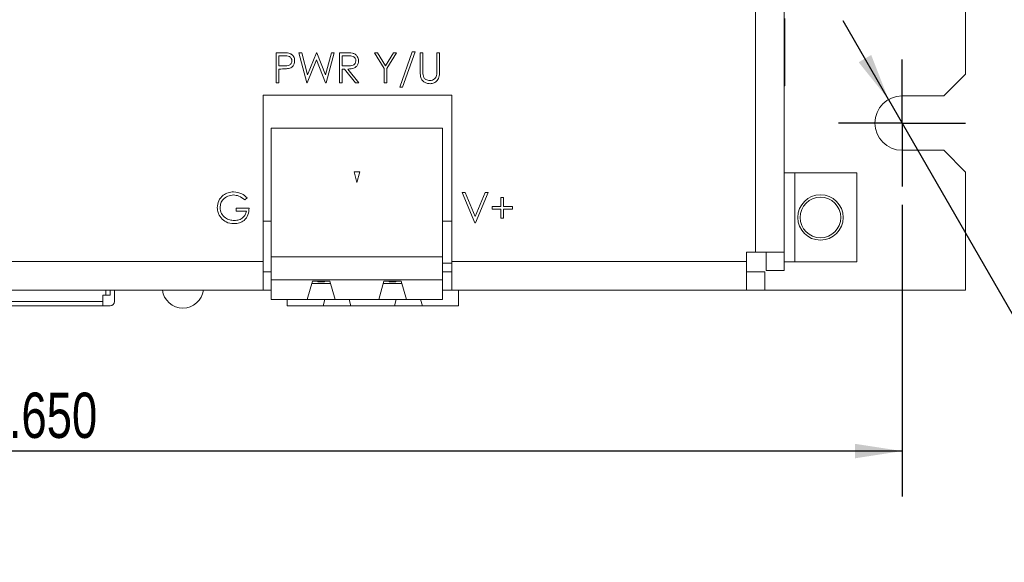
# Model space of a CAD drawing. Header units: inches. Extents: x 0.2 to 16.3, y 0.2 to 11.5.
# Tile 45 of 64: x 8.7 to 11.5, y 5.4 to 6.9. Entities that reach past the tile are written whole.
import ezdxf

# ---------------------------------------------------------------- set-up
doc = ezdxf.new("R2010")
doc.units = ezdxf.units.IN
doc.header["$MEASUREMENT"] = 0
doc.layers.add('FORMAT', color=7, linetype='Continuous')
doc.styles.add('SLDTEXTSTYLE0', font='TXT', dxfattribs={"width": 0.75})
doc.dimstyles.new('SLDDIMSTYLE0', dxfattribs={"dimtxt": 0.125, "dimasz": 0.13, "dimexe": 0, "dimexo": 0.0625, "dimgap": 0.03125, "dimtad": 2, "dimdec": 3, "dimzin": 4, "dimdsep": 46, "dimtxsty": 'Standard', "dimsah": 1, "dimcen": 0.09, "dimadec": 0, "dimazin": 0, "dimtfac": 1, "dimtdec": 3, "dimtofl": 0, "dimtmove": 0, "dimatfit": 3, "dimfxl": 0, "dimtolj": 1, "dimtzin": 12, "dimarcsym": 0})
doc.dimstyles.new('SLDDIMSTYLE3', dxfattribs={"dimtxt": 0.125, "dimasz": 0.13, "dimexe": 0, "dimexo": 0.0625, "dimgap": 0.03125, "dimtad": 0, "dimtih": 1, "dimtoh": 1, "dimdec": 3, "dimzin": 12, "dimdsep": 46, "dimtxsty": 'Standard', "dimsah": 1, "dimcen": 0.09, "dimadec": 0, "dimazin": 0, "dimtfac": 1, "dimtdec": 3, "dimtmove": 0, "dimatfit": 2, "dimfxl": 0, "dimtolj": 1, "dimtzin": 12, "dimarcsym": 0})

# ---------------------------------------------------------------- blocks, each defined once
blk = doc.blocks.new('*D7')
at = {"layer": 'FORMAT'}
for p, q in [((6.5309, 6.4284), (6.5309, 5.6247)), ((11.1809, 6.4284), (11.1809, 5.6247)), ((11.1809, 5.7497), (6.5309, 5.7497))]:
    blk.add_line(p, q, dxfattribs=at)
for points in [[(6.5309, 5.7497), (6.6609, 5.7297), (6.6609, 5.7697)], [(11.1809, 5.7497), (11.0509, 5.7697), (11.0509, 5.7297)]]:
    blk.add_solid(points, dxfattribs=at)
at = {"layer": 'FORMAT', "insert": (8.6481, 5.9108), "char_height": 0.125, "attachment_point": 1, "style": 'SLDTEXTSTYLE0'}
blk.add_mtext('4.650', dxfattribs=at)
blk = doc.blocks.new('*D8')
at = {"layer": 'FORMAT'}
for p, q in [((11.1435, 6.7184), (11.0186, 6.9349)), ((11.1435, 6.7184), (11.702, 5.7497)), ((11.702, 5.7497), (11.952, 5.7497))]:
    blk.add_line(p, q, dxfattribs=at)
blk.add_solid([(11.1435, 6.7184), (11.0958, 6.841), (11.0612, 6.821)], dxfattribs=at)
at = {"layer": 'FORMAT', "char_height": 0.125, "attachment_point": 1, "style": 'SLDTEXTSTYLE0'}
for s, insert in [('%%c', (12.0145, 5.8107)), ('.150 (4X)', (12.203, 5.8126))]:
    blk.add_mtext(s, dxfattribs=dict(at, insert=insert))
blk = doc.blocks.new('SW_CENTERMARKSYMBOL_2')
at = {"layer": 'FORMAT', "color": 0}
for p, q in [((0, 0.1), (0, 0.175)), ((0, 0), (0, 0.1)), ((-0.1, 0), (-0.175, 0)), ((0, 0), (-0.1, 0)), ((0, 0), (0, -0.1)), ((0, 0), (0.1, 0)), ((0.1, 0), (0.175, 0)), ((0, -0.1), (0, -0.175))]:
    blk.add_line(p, q, dxfattribs=at)

msp = doc.modelspace()

# ---------------------------------------------------------------- linework, layer by layer
at = {"color": 7, "linetype": 'Continuous', "lineweight": 15}
for p, q in [((10.7769, 6.2974), (10.7769, 10.2134)), ((10.8559, 10.2134), (10.8559, 6.2974)), ((11.3559, 6.7884), (11.3559, 9.7684)), ((10.8559, 6.9342), (10.8579, 6.9337)), ((10.8579, 6.9337), (10.8559, 6.9331)), ((10.8559, 6.9258), (10.8579, 6.9258)), ((10.8579, 6.9415), (10.8579, 6.9258)), ((10.8579, 6.9258), (10.8579, 6.7563)), ((9.4547, 6.8473), (9.4711, 6.8473)), ((9.4547, 6.764), (9.4547, 6.8473)), ((9.5178, 6.8473), (9.5255, 6.8473)), ((9.5399, 6.764), (9.5178, 6.8473)), ((9.5255, 6.8473), (9.5418, 6.7862)), ((9.5418, 6.7862), (9.5661, 6.8473)), ((9.5661, 6.8473), (9.5672, 6.8473)), ((9.5672, 6.8473), (9.591, 6.7866)), ((9.591, 6.7866), (9.6074, 6.8473)), ((9.615, 6.8473), (9.5925, 6.764)), ((9.6074, 6.8473), (9.615, 6.8473)), ((9.63, 6.8473), (9.6466, 6.8473)), ((9.63, 6.764), (9.63, 6.8473)), ((9.7261, 6.8473), (9.7347, 6.8473)), ((9.7528, 6.8036), (9.7261, 6.8473)), ((9.7347, 6.8473), (9.7566, 6.8115)), ((9.7566, 6.8115), (9.7784, 6.8473)), ((9.787, 6.8473), (9.7603, 6.8036)), ((9.7784, 6.8473), (9.787, 6.8473)), ((9.7956, 6.7522), (9.8304, 6.8495)), ((9.8383, 6.8495), (9.8034, 6.7522)), ((9.8304, 6.8495), (9.8383, 6.8495)), ((9.8522, 6.8473), (9.8597, 6.8473)), ((9.8522, 6.797), (9.8522, 6.8473)), ((9.8597, 6.8473), (9.8597, 6.7974)), ((9.8981, 6.8473), (9.9056, 6.8473)), ((9.8981, 6.7974), (9.8981, 6.8473)), ((9.9056, 6.8473), (9.9056, 6.797)), ((9.4622, 6.8388), (9.4622, 6.811)), ((9.4775, 6.8388), (9.4622, 6.8388)), ((9.5664, 6.8277), (9.541, 6.764)), ((9.5915, 6.764), (9.5664, 6.8277)), ((9.6374, 6.8388), (9.6374, 6.811)), ((9.6531, 6.8388), (9.6374, 6.8388)), ((9.4622, 6.811), (9.4768, 6.8108)), ((9.4622, 6.8024), (9.4622, 6.764)), ((9.4682, 6.8024), (9.4622, 6.8024)), ((9.6374, 6.811), (9.6527, 6.8109)), ((9.6374, 6.8024), (9.6374, 6.764)), ((9.6435, 6.8024), (9.6374, 6.8024)), ((9.6741, 6.764), (9.6435, 6.8024)), ((9.6528, 6.8024), (9.6834, 6.764)), ((9.7528, 6.764), (9.7528, 6.8036)), ((9.7603, 6.8036), (9.7603, 6.764)), ((11.2959, 6.7284), (11.3559, 6.7884)), ((9.4622, 6.764), (9.4547, 6.764)), ((9.541, 6.764), (9.5399, 6.764)), ((9.5925, 6.764), (9.5915, 6.764)), ((9.6374, 6.764), (9.63, 6.764)), ((9.6834, 6.764), (9.6741, 6.764)), ((9.7603, 6.764), (9.7528, 6.764)), ((9.8034, 6.7522), (9.7956, 6.7522)), ((10.8579, 6.7563), (10.8559, 6.7563)), ((9.9395, 6.7306), (9.4195, 6.7306)), ((9.4195, 6.7306), (9.4195, 6.2724)), ((9.9395, 6.2724), (9.9395, 6.7306)), ((11.1809, 6.7284), (11.2959, 6.7284)), ((9.4414, 6.2851), (9.4414, 6.6394)), ((9.4414, 6.6394), (9.9139, 6.6394)), ((9.9139, 6.2851), (9.9139, 6.6394)), ((11.2959, 6.5784), (11.1809, 6.5784)), ((11.3559, 6.5184), (11.2959, 6.5784)), ((9.6856, 6.5194), (9.6697, 6.5194)), ((9.6697, 6.5194), (9.6777, 6.4898)), ((9.6777, 6.4898), (9.6856, 6.5194)), ((10.8849, 6.5159), (10.8559, 6.5159)), ((11.0559, 6.5159), (10.8849, 6.5159)), ((10.8849, 6.2709), (10.8849, 6.5159)), ((11.0559, 6.2709), (11.0559, 6.5159)), ((11.3559, 6.1934), (11.3559, 6.5184)), ((9.968, 6.4618), (9.976, 6.4618)), ((10.0033, 6.3784), (9.968, 6.4618)), ((9.976, 6.4618), (10.0038, 6.3961)), ((10.0038, 6.3961), (10.0316, 6.4618)), ((10.0396, 6.4618), (10.0043, 6.3784)), ((10.0316, 6.4618), (10.0396, 6.4618)), ((9.3751, 6.4475), (9.3687, 6.4415)), ((10.0749, 6.4479), (10.0823, 6.4479)), ((10.0749, 6.4233), (10.0749, 6.4479)), ((10.0823, 6.4479), (10.0823, 6.4233)), ((9.3452, 6.419), (9.3804, 6.419)), ((9.3452, 6.4105), (9.3452, 6.419)), ((9.3729, 6.4105), (9.3452, 6.4105)), ((10.0503, 6.4233), (10.0749, 6.4233)), ((10.0503, 6.4158), (10.0503, 6.4233)), ((10.0749, 6.4158), (10.0503, 6.4158)), ((10.0749, 6.3912), (10.0749, 6.4158)), ((10.0823, 6.4233), (10.1069, 6.4233)), ((10.0823, 6.4158), (10.0823, 6.3912)), ((10.1069, 6.4158), (10.0823, 6.4158)), ((10.1069, 6.4233), (10.1069, 6.4158)), ((9.4195, 6.3834), (9.4414, 6.3834)), ((9.9139, 6.3834), (9.9395, 6.3834)), ((10.0823, 6.3912), (10.0749, 6.3912)), ((10.0043, 6.3784), (10.0033, 6.3784)), ((8.2795, 6.2724), (9.4195, 6.2724)), ((9.4195, 6.1934), (9.4195, 6.2724)), ((9.4414, 6.2211), (9.4414, 6.2851)), ((9.4414, 6.2851), (9.9139, 6.2851)), ((9.9139, 6.2211), (9.9139, 6.2851)), ((9.9395, 6.2724), (9.9395, 6.1934)), ((9.9395, 6.2724), (10.7519, 6.2724)), ((10.7519, 6.2724), (10.7519, 6.2974)), ((10.7519, 6.2974), (10.7769, 6.2974)), ((10.7519, 6.2724), (10.7519, 6.1934)), ((10.8559, 6.2974), (10.7769, 6.2974)), ((10.8059, 6.2974), (10.8059, 6.2469)), ((10.8559, 6.2974), (10.8559, 6.2469)), ((9.9139, 6.2678), (9.9395, 6.2678)), ((10.8559, 6.2469), (10.8059, 6.2469)), ((10.8559, 6.2709), (10.8849, 6.2709)), ((10.8849, 6.2709), (11.0559, 6.2709)), ((9.4414, 6.2434), (9.4195, 6.2434)), ((9.9139, 6.2211), (9.4414, 6.2211)), ((9.4414, 6.2211), (9.4414, 6.167)), ((9.5408, 6.167), (9.5554, 6.2182)), ((9.5554, 6.2182), (9.6031, 6.2182)), ((9.5696, 6.2182), (9.5701, 6.2162)), ((9.5889, 6.2182), (9.5884, 6.2162)), ((9.6031, 6.2182), (9.6176, 6.167)), ((9.7377, 6.167), (9.7523, 6.2182)), ((9.7523, 6.2182), (9.7999, 6.2182)), ((9.7669, 6.2162), (9.7664, 6.2182)), ((9.7857, 6.2182), (9.7852, 6.2162)), ((9.7999, 6.2182), (9.8145, 6.167)), ((9.9395, 6.2434), (9.9139, 6.2434)), ((9.9139, 6.167), (9.9139, 6.2211)), ((10.7519, 6.2434), (10.8024, 6.2434)), ((10.8024, 6.1934), (10.8024, 6.2434)), ((8.2795, 6.1934), (9.4195, 6.1934)), ((8.9855, 6.1792), (8.9855, 6.1934)), ((8.9973, 6.1792), (8.9973, 6.1934)), ((9.0091, 6.1934), (9.0091, 6.1615)), ((9.4195, 6.1934), (9.4414, 6.1934)), ((9.6051, 6.2111), (9.5534, 6.2111)), ((9.5884, 6.2162), (9.5701, 6.2162)), ((9.8019, 6.2111), (9.7502, 6.2111)), ((9.7852, 6.2162), (9.7669, 6.2162)), ((9.9139, 6.1934), (9.9395, 6.1934)), ((9.9395, 6.1934), (10.7519, 6.1934)), ((9.9576, 6.1497), (9.9576, 6.1934)), ((10.7519, 6.1934), (10.8024, 6.1934)), ((10.8024, 6.1934), (11.3559, 6.1934)), ((8.9776, 6.1792), (8.9855, 6.1792)), ((8.9776, 6.1792), (8.9776, 6.1615)), ((8.9973, 6.1792), (8.9855, 6.1792)), ((9.5408, 6.167), (9.4414, 6.167)), ((9.4851, 6.167), (9.4851, 6.1497)), ((9.6176, 6.167), (9.5408, 6.167)), ((9.5845, 6.1497), (9.5895, 6.167)), ((9.6176, 6.167), (9.7377, 6.167)), ((9.6564, 6.167), (9.6613, 6.1497)), ((9.8145, 6.167), (9.7377, 6.167)), ((9.7814, 6.1497), (9.7863, 6.167)), ((9.9139, 6.167), (9.8145, 6.167)), ((9.8532, 6.167), (9.8582, 6.1497)), ((8.5682, 6.1615), (8.9776, 6.1615)), ((8.5682, 6.1497), (8.9776, 6.1497)), ((8.9776, 6.1615), (8.9776, 6.1497)), ((8.9776, 6.1497), (8.9973, 6.1497)), ((9.5845, 6.1497), (9.4851, 6.1497)), ((9.6613, 6.1497), (9.5845, 6.1497)), ((9.6613, 6.1497), (9.7814, 6.1497)), ((9.8582, 6.1497), (9.7814, 6.1497)), ((9.9576, 6.1497), (9.8582, 6.1497))]:
    msp.add_line(p, q, dxfattribs=at)
for radius in [0.0625, 0.056]:
    msp.add_circle((10.9559, 6.3934), radius, dxfattribs=at)
for centre, radius, start, end in [((11.1809, 6.6534), 0.075, 90, 270), ((9.1979, 6.2004), 0.057, 187.0541, 270), ((9.1979, 6.2004), 0.057, 270, 352.9459), ((8.9973, 6.1615), 0.0118, 270, 0)]:
    msp.add_arc(centre, radius, start, end, dxfattribs=at)
for points, knots in [([(9.4711, 6.8473), (9.4746, 6.8473), (9.481, 6.8474), (9.4873, 6.8465), (9.4901, 6.8461)], [0, 0, 0, 0, 0.560315, 1, 1, 1, 1]), ([(9.4901, 6.8461), (9.4926, 6.8452), (9.4977, 6.8433), (9.5029, 6.8377), (9.5057, 6.8313), (9.5059, 6.8271), (9.506, 6.825)], [0, 0, 0, 0, 0.279706, 0.559381, 0.779507, 1, 1, 1, 1]), ([(9.6466, 6.8473), (9.6502, 6.8473), (9.6565, 6.8474), (9.6628, 6.8465), (9.6655, 6.8462)], [0, 0, 0, 0, 0.560245, 1, 1, 1, 1]), ([(9.6655, 6.8462), (9.6681, 6.8453), (9.6734, 6.8436), (9.6789, 6.838), (9.6819, 6.8315), (9.6822, 6.8272), (9.6823, 6.825)], [0, 0, 0, 0, 0.279797, 0.5595, 0.779626, 1, 1, 1, 1]), ([(9.4768, 6.8108), (9.4819, 6.8108), (9.4882, 6.8108), (9.4944, 6.8149), (9.4976, 6.8188), (9.4982, 6.8225), (9.4985, 6.8249)], [0, 0, 0, 0, 0.499718, 0.625348, 0.751082, 1, 1, 1, 1]), ([(9.4985, 6.8249), (9.4982, 6.8273), (9.4976, 6.8309), (9.4945, 6.8347), (9.4886, 6.8389), (9.4824, 6.8388), (9.4775, 6.8388)], [0, 0, 0, 0, 0.248969, 0.374732, 0.500385, 1, 1, 1, 1]), ([(9.506, 6.825), (9.5058, 6.8222), (9.5054, 6.8167), (9.5013, 6.81), (9.4956, 6.8057), (9.4915, 6.8045), (9.4894, 6.8038)], [0, 0, 0, 0, 0.280098, 0.559326, 0.779461, 1, 1, 1, 1]), ([(9.6527, 6.8109), (9.6578, 6.8109), (9.6642, 6.8109), (9.6705, 6.815), (9.6738, 6.8188), (9.6744, 6.8226), (9.6748, 6.8251)], [0, 0, 0, 0, 0.499829, 0.625496, 0.751207, 1, 1, 1, 1]), ([(9.6823, 6.825), (9.6821, 6.8224), (9.6817, 6.8171), (9.6775, 6.8101), (9.6681, 6.8031), (9.6591, 6.8027), (9.6528, 6.8024)], [0, 0, 0, 0, 0.18712, 0.373979, 0.560912, 1, 1, 1, 1]), ([(9.6748, 6.8251), (9.6747, 6.8263), (9.6746, 6.8287), (9.6729, 6.832), (9.6706, 6.8349), (9.6644, 6.8389), (9.6581, 6.8388), (9.6531, 6.8388)], [0, 0, 0, 0, 0.125308, 0.250617, 0.375956, 0.501279, 1, 1, 1, 1]), ([(9.4894, 6.8038), (9.4855, 6.8033), (9.4784, 6.8024), (9.4713, 6.8024), (9.4682, 6.8024)], [0, 0, 0, 0, 0.559693, 1, 1, 1, 1]), ([(9.8537, 6.7794), (9.8531, 6.7827), (9.8522, 6.7885), (9.8522, 6.7944), (9.8522, 6.797)], [0, 0, 0, 0, 0.559498, 1, 1, 1, 1]), ([(9.8597, 6.7974), (9.8597, 6.7953), (9.8596, 6.7916), (9.8599, 6.7879), (9.86, 6.7863)], [0, 0, 0, 0, 0.560126, 1, 1, 1, 1]), ([(9.9056, 6.797), (9.9055, 6.7923), (9.9054, 6.7831), (9.9004, 6.7708), (9.8907, 6.763), (9.8834, 6.7622), (9.8797, 6.7619)], [0, 0, 0, 0, 0.2816535, 0.5601095, 0.7800781, 1, 1, 1, 1]), ([(9.8973, 6.7845), (9.8976, 6.7869), (9.8981, 6.7912), (9.8981, 6.7955), (9.8981, 6.7974)], [0, 0, 0, 0, 0.559627, 1, 1, 1, 1]), ([(9.8797, 6.7619), (9.8765, 6.7621), (9.8702, 6.7625), (9.8622, 6.7666), (9.8564, 6.7725), (9.8546, 6.7771), (9.8537, 6.7794)], [0, 0, 0, 0, 0.2802197, 0.5599129, 0.7799499, 1, 1, 1, 1]), ([(9.86, 6.7863), (9.8605, 6.7838), (9.8616, 6.7787), (9.8687, 6.7721), (9.8753, 6.7711), (9.8793, 6.7704)], [0, 0, 0, 0, 0.2810544, 0.560822, 1, 1, 1, 1]), ([(9.8793, 6.7704), (9.8816, 6.7706), (9.8862, 6.7711), (9.8917, 6.7747), (9.8955, 6.7793), (9.8967, 6.7827), (9.8973, 6.7845)], [0, 0, 0, 0, 0.2797827, 0.5593766, 0.7795681, 1, 1, 1, 1]), ([(9.2928, 6.4201), (9.2936, 6.4267), (9.2953, 6.4397), (9.3073, 6.4544), (9.3222, 6.4626), (9.3325, 6.4635), (9.3376, 6.4639)], [0, 0, 0, 0, 0.2795908, 0.559072, 0.7794118, 1, 1, 1, 1]), ([(9.3376, 6.4639), (9.3456, 6.4629), (9.3598, 6.4611), (9.3704, 6.4517), (9.3751, 6.4475)], [0, 0, 0, 0, 0.55858, 1, 1, 1, 1]), ([(9.3374, 6.4553), (9.3321, 6.4547), (9.3216, 6.4534), (9.3093, 6.4445), (9.3017, 6.4329), (9.3008, 6.4246), (9.3003, 6.4205)], [0, 0, 0, 0, 0.279848, 0.559554, 0.779847, 1, 1, 1, 1]), ([(9.3687, 6.4415), (9.3635, 6.4457), (9.3543, 6.4533), (9.3425, 6.4547), (9.3374, 6.4553)], [0, 0, 0, 0, 0.559841, 1, 1, 1, 1]), ([(9.303, 6.392), (9.2997, 6.3968), (9.2939, 6.4053), (9.2931, 6.4156), (9.2928, 6.4201)], [0, 0, 0, 0, 0.559319, 1, 1, 1, 1]), ([(9.3003, 6.4205), (9.3011, 6.4149), (9.3028, 6.4039), (9.3139, 6.3923), (9.3267, 6.3859), (9.3354, 6.3852), (9.3398, 6.3848)], [0, 0, 0, 0, 0.279061, 0.5585843, 0.7792361, 1, 1, 1, 1]), ([(9.3804, 6.419), (9.3799, 6.4127), (9.3789, 6.4002), (9.3683, 6.3853), (9.3539, 6.3773), (9.3441, 6.3766), (9.3391, 6.3763)], [0, 0, 0, 0, 0.280351, 0.559368, 0.779371, 1, 1, 1, 1]), ([(9.3398, 6.3848), (9.3441, 6.3852), (9.3527, 6.3858), (9.3632, 6.392), (9.3705, 6.4006), (9.3721, 6.4072), (9.3729, 6.4105)], [0, 0, 0, 0, 0.280253, 0.559911, 0.77994, 1, 1, 1, 1]), ([(9.3391, 6.3763), (9.3313, 6.377), (9.3174, 6.3783), (9.3074, 6.3878), (9.303, 6.392)], [0, 0, 0, 0, 0.559617, 1, 1, 1, 1])]:
    msp.add_open_spline(points, degree=3, knots=knots, dxfattribs=at)

# ---------------------------------------------------------------- block references
at = {"layer": 'FORMAT'}
msp.add_blockref('SW_CENTERMARKSYMBOL_2', (11.1809, 6.6534), dxfattribs=at)

# ---------------------------------------------------------------- dimensions: what is measured, and where the dimension line sits
dim = msp.add_radius_dim(center=(11.1809, 6.6534), mpoint=(11.1435, 6.7184), text='%%c.150 (4X)', dimstyle='SLDDIMSTYLE3', override={"dimpost": '<>'}, dxfattribs=at)
dim.commit()
dim.dimension.update_dxf_attribs({"geometry": '*D8', "text_midpoint": (12.4519, 5.7497), "dimtype": 164})
dim = msp.add_linear_dim(base=(6.5309, 5.7497), p1=(11.1809, 6.4784), p2=(6.5309, 6.4784), dimstyle='SLDDIMSTYLE0', dxfattribs=at)
dim.commit()
dim.dimension.update_dxf_attribs({"geometry": '*D7', "text_midpoint": (8.8559, 5.7497), "dimtype": 160})

doc.saveas('drawing.dxf')
